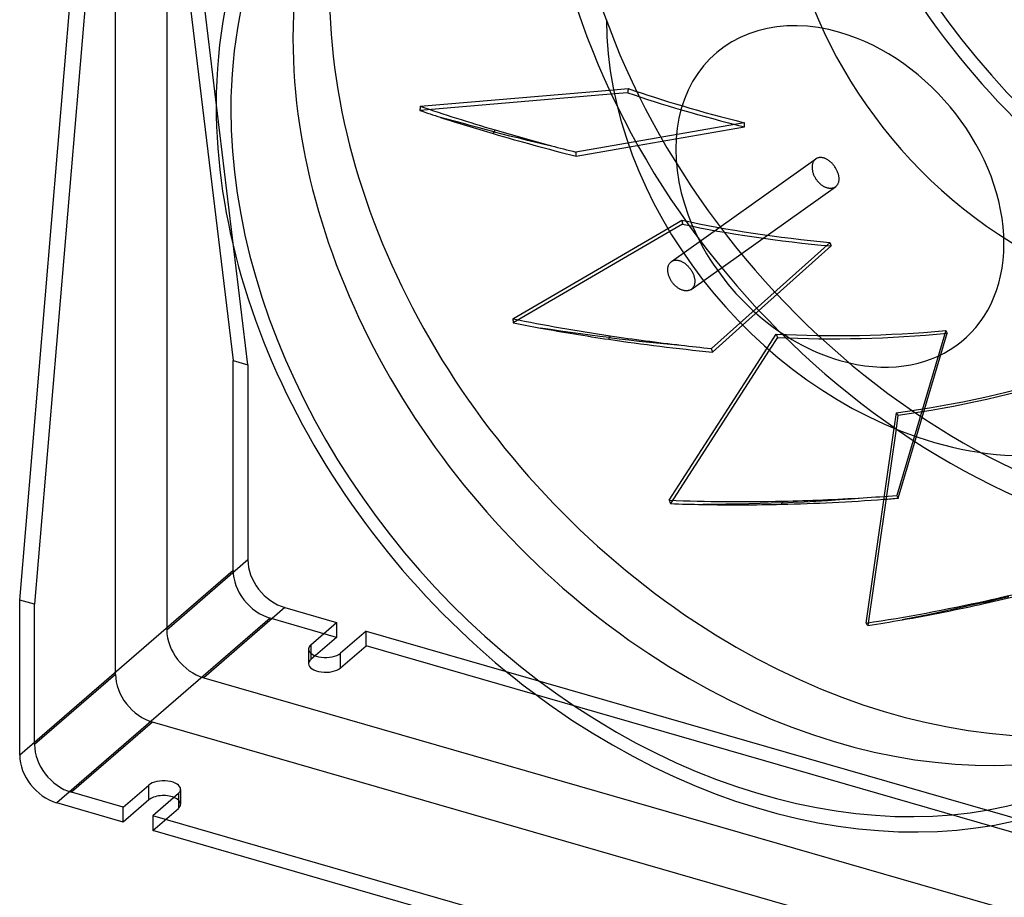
# Model space of a CAD drawing. Header units: millimetres. Extents: x -102 to 116, y -209 to 116.
# Tile 2 of 5: x -102 to 13, y -87 to 16. Entities that reach past the tile are written whole.
import ezdxf

# ---------------------------------------------------------------- set-up
doc = ezdxf.new("R2010")
doc.units = ezdxf.units.MM
doc.layers.add('MAIN-1', color=7, linetype='Continuous')
doc.layers.add('MAIN-2', color=7, linetype='Continuous')

msp = doc.modelspace()

# ---------------------------------------------------------------- linework, layer by layer
at = {"layer": 'MAIN-1'}
for p, q in [((-102.1, -52.51), (-91.87, 68.76)), ((-90.87, 59.59), (-100.37, -53.01)), ((-90.87, -61.24), (-90.87, 59.59)), ((-55.16, 5.37), (-32.52, 7.31)), ((-32.42, 6.83), (-55.22, 4.88)), ((-36.91, -0.49), (-30.66, 0.6)), ((-44.33, -19.54), (-26.16, -8.95)), ((-25.94, -9.32), (-44.27, -20.01)), ((-20.93, -23.45), (-17.39, -20.28)), ((-25.99, -40.82), (-14.53, -22.98)), ((-14.27, -23.21), (-25.83, -41.21)), ((-2.92, -55.22), (0.36, -32.37)), ((0.58, -32.46), (-2.72, -55.49)), ((-100.37, -53.01), (-102.1, -52.51)), ((-102.1, -70.7), (-102.1, -52.51)), ((-100.37, -69.46), (-100.37, -53.01)), ((-90.87, -61.24), (-100.37, -69.46)), ((-86.54, -66.82), (-96.04, -75.04)), ((55.57, -107.84), (-86.54, -66.82)), ((-89.98, -76.79), (-86.98, -74.2)), ((-86.98, -75.93), (-86.98, -74.2)), ((-89.98, -76.79), (-96.04, -75.04)), ((-86.98, -75.93), (-89.98, -78.53)), ((-83.51, -75.2), (-86.51, -77.79)), ((-89.98, -78.53), (-97.77, -76.28)), ((-89.98, -78.53), (-89.98, -76.79)), ((46.07, -116.07), (-86.51, -77.79)), ((-86.51, -77.79), (-86.51, -79.53)), ((44.57, -117.37), (-86.51, -79.53))]:
    msp.add_line(p, q, dxfattribs=at)
for centre, major_axis, ratio, start_param, end_param in [((-6, -5.2), (48.44, -55.94), 0.75, 0.713724, 3.141578), ((-15, -12.99), (-48.44, 55.94), 0.75, -2.427868, -0.000014), ((-15, -12.99), (47.14, -54.43), 0.75, 0.713724, 3.141578), ((-15, -12.99), (-48.44, 55.94), 0.75, -0.000014, 0.713724), ((-15, -12.99), (47.14, -54.43), 0.75, 3.141578, 3.855317), ((5.1, 4.42), (29.07, -33.56), 0.75, -2.427868, -0.857072), ((-6, -5.2), (-14.53, 16.78), 0.75, -0.857072, 2.284521), ((-6, -5.2), (-14.53, 16.78), 0.75, 2.284521, 5.426113), ((-15, -12.99), (-48.44, 55.94), 0.75, 0.713724, 3.141578), ((-15, -12.99), (47.14, -54.43), 0.75, -2.427868, -0.000014), ((7.89, 6.83), (-22.23, -86.71), 0.69092, -1.378862, -1.373258), ((10.89, 9.43), (93.28, -13.04), 0.200011, -2.33013, -2.294044), ((131.11, 24.43), (221.92, -5.84), 0.201181, -2.542294, -2.494199), ((10.89, 9.43), (93.28, -13.04), 0.200011, -2.206809, -2.080649), ((7.89, 6.83), (-7.69, -87.44), 0.60482, -1.211772, -1.206168), ((10.89, 9.43), (103.5, 0.87), 0.331368, -2.135591, -2.099505), ((103.01, 74.73), (216.55, 48.87), 0.402518, -2.38566, -2.337565), ((10.89, 9.43), (103.5, 0.87), 0.331368, -2.01227, -1.88611), ((5.1, 4.42), (29.07, -33.56), 0.75, -0.857072, -0.000014), ((7.89, 6.83), (4.74, -84.45), 0.512545, -1.000412, -0.994808), ((10.89, 9.43), (109.54, 16.6), 0.438068, -1.978134, -1.942048), ((60.9, 115.1), (198.71, 98.98), 0.609689, -2.276656, -2.22856), ((10.89, 9.43), (109.54, 16.6), 0.438068, -1.854813, -1.744097), ((10.89, 9.43), (110.44, 34.64), 0.520845, -1.731341, -1.65803), ((11.2, 139.4), (165.8, 147.63), 0.791154, -2.233411, -2.185316), ((7.89, 6.83), (16.14, -78.74), 0.419095, -0.753552, -0.747948), ((10.89, 9.43), (110.44, 34.64), 0.520845, -1.854661, -1.818576), ((-86.54, -62.49), (-3.27, 3.78), 0.75, 0.713724, 2.284521), ((-96.04, -70.71), (3.27, -3.78), 0.75, -2.427868, -0.857072), ((-97.77, -71.95), (3.27, -3.78), 0.75, -2.427868, -0.857072), ((-85.25, -74.7), (-2, 0), 0.5, 3.141499, 5.759587), ((-85.25, -74.7), (-2, 0), 0.5, 2.617994, 3.141499), ((-85.25, -76.43), (2, 0), 0.5, 0.912819, 2.617994)]:
    msp.add_ellipse(centre, major_axis=major_axis, ratio=ratio, start_param=start_param, end_param=end_param, dxfattribs=at)
at = {"layer": 'MAIN-2'}
for p, q in [((-87.6, 62.59), (-77.1, -24.45)), ((-75.37, -24.95), (-84.87, 53.8)), ((-84.87, 53.8), (-84.87, -56.04)), ((-32.52, 7.31), (-30.8, 7.45)), ((-30.87, 6.96), (-32.42, 6.83)), ((-51.91, 3.83), (-52.8, 4.07)), ((-51.01, 3.58), (-51.91, 3.83)), ((-50.1, 3.33), (-51.01, 3.58)), ((-49.19, 3.08), (-50.1, 3.33)), ((-48.28, 2.84), (-49.19, 3.08)), ((-47.39, 2.61), (-48.28, 2.84)), ((-46.51, 2.38), (-47.39, 2.61)), ((-46.56, 2.27), (-46.55, 2.31)), ((-46.55, 2.31), (-46.53, 2.34)), ((-46.53, 2.34), (-46.51, 2.38)), ((-46.49, 2.42), (-46.51, 2.38)), ((-46.51, 2.38), (-45.62, 2.15)), ((-46.47, 2.45), (-46.49, 2.42)), ((-46.45, 2.49), (-46.47, 2.45)), ((-46.43, 2.52), (-46.45, 2.49)), ((-46.41, 2.56), (-46.43, 2.52)), ((-46.4, 2.59), (-46.41, 2.56)), ((-17.22, 3.44), (-36.94, -0.01)), ((-30.66, 0.6), (-17.19, 2.96)), ((-46.62, 2.17), (-46.6, 2.2)), ((-46.6, 2.2), (-46.58, 2.24)), ((-46.58, 2.24), (-46.56, 2.27)), ((-45.62, 2.15), (-44.7, 1.92)), ((-44.7, 1.92), (-43.75, 1.69)), ((-43.75, 1.69), (-42.78, 1.45)), ((-42.78, 1.45), (-41.79, 1.21)), ((-41.79, 1.21), (-40.79, 0.98)), ((-40.79, 0.98), (-39.79, 0.74)), ((-25.73, -12.83), (-8.82, -0.8)), ((-9.09, -1.1), (-9.12, -1.16)), ((-9.05, -1.04), (-9.09, -1.1)), ((-9.01, -0.99), (-9.05, -1.04)), ((-8.97, -0.94), (-9.01, -0.99)), ((-8.93, -0.9), (-8.97, -0.94)), ((-8.89, -0.86), (-8.93, -0.9)), ((-8.88, -0.85), (-8.89, -0.86)), ((-8.87, -0.84), (-8.88, -0.85)), ((-8.85, -0.83), (-8.87, -0.84)), ((-8.84, -0.82), (-8.85, -0.83)), ((-8.83, -0.81), (-8.84, -0.82)), ((-8.82, -0.8), (-8.83, -0.81)), ((-8.77, -0.77), (-8.82, -0.8)), ((-8.72, -0.74), (-8.77, -0.77)), ((-8.66, -0.71), (-8.72, -0.74)), ((-8.6, -0.69), (-8.66, -0.71)), ((-8.54, -0.67), (-8.6, -0.69)), ((-8.48, -0.66), (-8.54, -0.67)), ((-8.41, -0.65), (-8.48, -0.66)), ((-8.34, -0.64), (-8.41, -0.65)), ((-8.27, -0.64), (-8.34, -0.64)), ((-8.2, -0.64), (-8.27, -0.64)), ((-8.13, -0.65), (-8.2, -0.64)), ((-8.06, -0.66), (-8.13, -0.65)), ((-7.99, -0.67), (-8.06, -0.66)), ((-7.92, -0.69), (-7.99, -0.67)), ((-7.85, -0.71), (-7.92, -0.69)), ((-7.78, -0.73), (-7.85, -0.71)), ((-7.71, -0.76), (-7.78, -0.73)), ((-7.64, -0.8), (-7.71, -0.76)), ((-7.56, -0.83), (-7.64, -0.8)), ((-7.49, -0.87), (-7.56, -0.83)), ((-7.41, -0.92), (-7.49, -0.87)), ((-7.34, -0.97), (-7.41, -0.92)), ((-7.27, -1.02), (-7.34, -0.97)), ((-7.2, -1.07), (-7.27, -1.02)), ((-7.12, -1.13), (-7.2, -1.07)), ((-7.06, -1.19), (-7.12, -1.13)), ((-9.24, -1.58), (-9.25, -1.66)), ((-9.25, -1.66), (-9.25, -1.73)), ((-9.25, -1.73), (-9.25, -1.81)), ((-9.25, -1.81), (-9.25, -1.89)), ((-9.25, -1.89), (-9.25, -1.97)), ((-9.25, -1.97), (-9.24, -2.05)), ((-9.23, -1.5), (-9.24, -1.58)), ((-9.24, -2.05), (-9.22, -2.14)), ((-9.21, -1.43), (-9.23, -1.5)), ((-9.22, -2.14), (-9.21, -2.22)), ((-9.2, -1.36), (-9.21, -1.43)), ((-9.21, -2.22), (-9.19, -2.31)), ((-9.17, -1.29), (-9.2, -1.36)), ((-9.19, -2.31), (-9.17, -2.39)), ((-9.15, -1.22), (-9.17, -1.29)), ((-9.12, -1.16), (-9.15, -1.22)), ((-6.99, -1.26), (-7.06, -1.19)), ((-6.92, -1.32), (-6.99, -1.26)), ((-6.86, -1.39), (-6.92, -1.32)), ((-6.79, -1.46), (-6.86, -1.39)), ((-6.74, -1.53), (-6.79, -1.46)), ((-6.68, -1.6), (-6.74, -1.53)), ((-6.62, -1.67), (-6.68, -1.6)), ((-6.57, -1.75), (-6.62, -1.67)), ((-6.52, -1.83), (-6.57, -1.75)), ((-6.47, -1.91), (-6.52, -1.83)), ((-6.42, -1.99), (-6.47, -1.91)), ((-6.38, -2.07), (-6.42, -1.99)), ((-6.34, -2.16), (-6.38, -2.07)), ((-6.3, -2.24), (-6.34, -2.16)), ((-6.26, -2.33), (-6.3, -2.24)), ((-9.17, -2.39), (-9.14, -2.48)), ((-9.14, -2.48), (-9.11, -2.57)), ((-9.11, -2.57), (-9.07, -2.66)), ((-9.07, -2.66), (-9.04, -2.74)), ((-9.04, -2.74), (-9, -2.83)), ((-9, -2.83), (-8.95, -2.91)), ((-8.95, -2.91), (-8.91, -3)), ((-8.91, -3), (-8.86, -3.08)), ((-8.86, -3.08), (-8.81, -3.16)), ((-8.81, -3.16), (-8.75, -3.23)), ((-8.75, -3.23), (-8.7, -3.31)), ((-8.7, -3.31), (-8.64, -3.38)), ((-8.64, -3.38), (-8.58, -3.45)), ((-8.58, -3.45), (-8.52, -3.52)), ((-6.23, -2.42), (-6.26, -2.33)), ((-6.2, -2.5), (-6.23, -2.42)), ((-6.17, -2.59), (-6.2, -2.5)), ((-6.15, -2.67), (-6.17, -2.59)), ((-6.13, -2.75), (-6.15, -2.67)), ((-6.14, -3.52), (-6.12, -3.45)), ((-6.12, -2.84), (-6.13, -2.75)), ((-6.11, -2.91), (-6.12, -2.84)), ((-6.12, -3.45), (-6.11, -3.37)), ((-6.1, -2.99), (-6.11, -2.91)), ((-6.11, -3.37), (-6.1, -3.3)), ((-6.09, -3.07), (-6.1, -2.99)), ((-6.1, -3.3), (-6.09, -3.22)), ((-6.09, -3.15), (-6.09, -3.07)), ((-6.09, -3.22), (-6.09, -3.15)), ((-23.41, -16.09), (-6.5, -4.06)), ((-8.52, -3.52), (-8.46, -3.58)), ((-8.46, -3.58), (-8.39, -3.65)), ((-8.39, -3.65), (-8.32, -3.71)), ((-8.32, -3.71), (-8.25, -3.77)), ((-8.25, -3.77), (-8.18, -3.83)), ((-8.18, -3.83), (-8.1, -3.88)), ((-8.1, -3.88), (-8.03, -3.93)), ((-8.03, -3.93), (-7.95, -3.98)), ((-7.95, -3.98), (-7.88, -4.02)), ((-7.88, -4.02), (-7.8, -4.06)), ((-7.8, -4.06), (-7.72, -4.1)), ((-7.72, -4.1), (-7.65, -4.13)), ((-7.65, -4.13), (-7.57, -4.15)), ((-7.57, -4.15), (-7.5, -4.18)), ((-7.5, -4.18), (-7.43, -4.2)), ((-7.43, -4.2), (-7.35, -4.21)), ((-7.35, -4.21), (-7.28, -4.22)), ((-7.28, -4.22), (-7.21, -4.23)), ((-7.21, -4.23), (-7.13, -4.24)), ((-7.13, -4.24), (-7.06, -4.24)), ((-7.06, -4.24), (-6.99, -4.23)), ((-6.99, -4.23), (-6.92, -4.23)), ((-6.92, -4.23), (-6.85, -4.21)), ((-6.85, -4.21), (-6.79, -4.2)), ((-6.79, -4.2), (-6.73, -4.18)), ((-6.73, -4.18), (-6.67, -4.16)), ((-6.67, -4.16), (-6.61, -4.13)), ((-6.61, -4.13), (-6.55, -4.1)), ((-6.55, -4.1), (-6.5, -4.06)), ((-6.5, -4.06), (-6.49, -4.05)), ((-6.49, -4.05), (-6.48, -4.05)), ((-6.48, -4.05), (-6.47, -4.04)), ((-6.47, -4.04), (-6.46, -4.03)), ((-6.46, -4.03), (-6.45, -4.02)), ((-6.45, -4.02), (-6.44, -4.01)), ((-6.44, -4.01), (-6.39, -3.97)), ((-6.39, -3.97), (-6.35, -3.93)), ((-6.35, -3.93), (-6.31, -3.88)), ((-6.31, -3.88), (-6.27, -3.82)), ((-6.27, -3.82), (-6.24, -3.77)), ((-6.24, -3.77), (-6.21, -3.71)), ((-6.21, -3.71), (-6.18, -3.65)), ((-6.18, -3.65), (-6.16, -3.58)), ((-6.16, -3.58), (-6.14, -3.52)), ((-26.16, -8.95), (-24.5, -7.98)), ((-24.44, -8.45), (-25.94, -9.32)), ((-7.15, -10.59), (-21.06, -23.02)), ((-17.39, -20.28), (-7.02, -11.01)), ((-25.45, -12.7), (-25.39, -12.69)), ((-25.39, -12.69), (-25.32, -12.67)), ((-25.32, -12.67), (-25.25, -12.67)), ((-25.25, -12.67), (-25.18, -12.67)), ((-25.18, -12.67), (-25.11, -12.67)), ((-25.11, -12.67), (-25.04, -12.67)), ((-25.04, -12.67), (-24.97, -12.68)), ((-24.97, -12.68), (-24.9, -12.7)), ((-26.16, -13.68), (-26.15, -13.61)), ((-26.16, -13.76), (-26.16, -13.68)), ((-26.16, -13.84), (-26.16, -13.76)), ((-26.16, -13.92), (-26.16, -13.84)), ((-26.15, -13.61), (-26.14, -13.53)), ((-26.14, -13.53), (-26.12, -13.46)), ((-26.12, -13.46), (-26.11, -13.39)), ((-26.11, -13.39), (-26.08, -13.32)), ((-26.08, -13.32), (-26.06, -13.25)), ((-26.06, -13.25), (-26.03, -13.19)), ((-26.03, -13.19), (-26, -13.13)), ((-26, -13.13), (-25.96, -13.07)), ((-25.96, -13.07), (-25.93, -13.02)), ((-25.93, -13.02), (-25.89, -12.97)), ((-25.89, -12.97), (-25.84, -12.93)), ((-25.84, -12.93), (-25.8, -12.88)), ((-25.8, -12.88), (-25.79, -12.88)), ((-25.79, -12.88), (-25.78, -12.87)), ((-25.78, -12.87), (-25.77, -12.86)), ((-25.77, -12.86), (-25.76, -12.85)), ((-25.76, -12.85), (-25.74, -12.84)), ((-25.74, -12.84), (-25.73, -12.83)), ((-25.73, -12.83), (-25.68, -12.8)), ((-25.68, -12.8), (-25.63, -12.77)), ((-25.63, -12.77), (-25.57, -12.74)), ((-25.57, -12.74), (-25.51, -12.72)), ((-25.51, -12.72), (-25.45, -12.7)), ((-24.9, -12.7), (-24.83, -12.71)), ((-24.83, -12.71), (-24.76, -12.74)), ((-24.76, -12.74), (-24.69, -12.76)), ((-24.69, -12.76), (-24.61, -12.79)), ((-24.61, -12.79), (-24.54, -12.82)), ((-24.54, -12.82), (-24.47, -12.86)), ((-24.47, -12.86), (-24.39, -12.9)), ((-24.39, -12.9), (-24.32, -12.94)), ((-24.32, -12.94), (-24.24, -12.99)), ((-24.24, -12.99), (-24.17, -13.04)), ((-24.17, -13.04), (-24.1, -13.1)), ((-24.1, -13.1), (-24.03, -13.15)), ((-24.03, -13.15), (-23.96, -13.21)), ((-23.96, -13.21), (-23.89, -13.28)), ((-23.89, -13.28), (-23.82, -13.34)), ((-23.82, -13.34), (-23.76, -13.41)), ((-23.76, -13.41), (-23.7, -13.48)), ((-23.7, -13.48), (-23.64, -13.55)), ((-23.64, -13.55), (-23.58, -13.62)), ((-23.58, -13.62), (-23.53, -13.7)), ((-23.53, -13.7), (-23.47, -13.77)), ((-23.47, -13.77), (-23.42, -13.85)), ((-26.15, -14), (-26.16, -13.92)), ((-26.14, -14.08), (-26.15, -14)), ((-26.13, -14.16), (-26.14, -14.08)), ((-26.11, -14.25), (-26.13, -14.16)), ((-26.09, -14.33), (-26.11, -14.25)), ((-26.07, -14.42), (-26.09, -14.33)), ((-26.04, -14.51), (-26.07, -14.42)), ((-26.01, -14.59), (-26.04, -14.51)), ((-25.98, -14.68), (-26.01, -14.59)), ((-25.94, -14.77), (-25.98, -14.68)), ((-25.9, -14.85), (-25.94, -14.77)), ((-25.86, -14.94), (-25.9, -14.85)), ((-25.81, -15.02), (-25.86, -14.94)), ((-23.42, -13.85), (-23.37, -13.93)), ((-23.37, -13.93), (-23.32, -14.01)), ((-23.32, -14.01), (-23.28, -14.1)), ((-23.28, -14.1), (-23.24, -14.18)), ((-23.24, -14.18), (-23.2, -14.27)), ((-23.2, -14.27), (-23.16, -14.35)), ((-23.16, -14.35), (-23.13, -14.44)), ((-23.13, -14.44), (-23.1, -14.53)), ((-23.1, -14.53), (-23.08, -14.61)), ((-23.08, -14.61), (-23.06, -14.7)), ((-23.06, -14.7), (-23.04, -14.78)), ((-23.04, -14.78), (-23.02, -14.86)), ((-23.02, -14.86), (-23.01, -14.94)), ((-23.01, -14.94), (-23.01, -15.02)), ((-25.76, -15.1), (-25.81, -15.02)), ((-25.71, -15.18), (-25.76, -15.1)), ((-25.66, -15.25), (-25.71, -15.18)), ((-25.6, -15.33), (-25.66, -15.25)), ((-25.54, -15.4), (-25.6, -15.33)), ((-25.48, -15.47), (-25.54, -15.4)), ((-25.42, -15.54), (-25.48, -15.47)), ((-25.36, -15.61), (-25.42, -15.54)), ((-25.29, -15.67), (-25.36, -15.61)), ((-25.22, -15.73), (-25.29, -15.67)), ((-25.15, -15.79), (-25.22, -15.73)), ((-25.08, -15.85), (-25.15, -15.79)), ((-25.01, -15.91), (-25.08, -15.85)), ((-24.93, -15.96), (-25.01, -15.91)), ((-24.86, -16), (-24.93, -15.96)), ((-24.78, -16.05), (-24.86, -16)), ((-24.7, -16.09), (-24.78, -16.05)), ((-24.63, -16.12), (-24.7, -16.09)), ((-24.55, -16.15), (-24.63, -16.12)), ((-24.48, -16.18), (-24.55, -16.15)), ((-23.47, -16.13), (-23.52, -16.16)), ((-23.41, -16.09), (-23.47, -16.13)), ((-23.4, -16.08), (-23.41, -16.09)), ((-23.39, -16.08), (-23.4, -16.08)), ((-23.38, -16.07), (-23.39, -16.08)), ((-23.37, -16.06), (-23.38, -16.07)), ((-23.36, -16.05), (-23.37, -16.06)), ((-23.35, -16.04), (-23.36, -16.05)), ((-23.3, -16), (-23.35, -16.04)), ((-23.26, -15.96), (-23.3, -16)), ((-23.22, -15.91), (-23.26, -15.96)), ((-23.19, -15.85), (-23.22, -15.91)), ((-23.15, -15.8), (-23.19, -15.85)), ((-23.12, -15.74), (-23.15, -15.8)), ((-23.09, -15.68), (-23.12, -15.74)), ((-23.07, -15.61), (-23.09, -15.68)), ((-23.05, -15.54), (-23.07, -15.61)), ((-23.03, -15.47), (-23.05, -15.54)), ((-23.02, -15.4), (-23.03, -15.47)), ((-23.01, -15.33), (-23.02, -15.4)), ((-23.01, -15.02), (-23, -15.1)), ((-23, -15.25), (-23.01, -15.33)), ((-23, -15.1), (-23, -15.17)), ((-23, -15.17), (-23, -15.25)), ((-24.41, -16.2), (-24.48, -16.18)), ((-24.33, -16.22), (-24.41, -16.2)), ((-24.26, -16.24), (-24.33, -16.22)), ((-24.19, -16.25), (-24.26, -16.24)), ((-24.12, -16.26), (-24.19, -16.25)), ((-24.04, -16.27), (-24.12, -16.26)), ((-23.97, -16.27), (-24.04, -16.27)), ((-23.9, -16.26), (-23.97, -16.27)), ((-23.83, -16.26), (-23.9, -16.26)), ((-23.77, -16.24), (-23.83, -16.26)), ((-23.7, -16.23), (-23.77, -16.24)), ((-23.64, -16.21), (-23.7, -16.23)), ((-23.58, -16.18), (-23.64, -16.21)), ((-23.52, -16.16), (-23.58, -16.18)), ((-39.91, -20.8), (-41.07, -20.63)), ((-38.75, -20.98), (-39.91, -20.8)), ((-37.57, -21.14), (-38.75, -20.98)), ((-36.4, -21.31), (-37.57, -21.14)), ((-35.25, -21.46), (-36.4, -21.31)), ((-34.11, -21.61), (-35.25, -21.46)), ((-32.99, -21.75), (-34.11, -21.61)), ((-33.07, -21.95), (-33.06, -21.92)), ((-33.06, -21.92), (-33.05, -21.89)), ((-33.05, -21.89), (-33.03, -21.85)), ((-33.03, -21.85), (-33.02, -21.82)), ((-33.02, -21.82), (-33.01, -21.79)), ((-33.01, -21.79), (-32.99, -21.75)), ((-32.98, -21.71), (-32.99, -21.75)), ((-32.99, -21.75), (-31.87, -21.89)), ((-32.96, -21.68), (-32.98, -21.71)), ((-32.95, -21.65), (-32.96, -21.68)), ((-32.94, -21.61), (-32.95, -21.65)), ((-32.92, -21.58), (-32.94, -21.61)), ((-32.91, -21.55), (-32.92, -21.58)), ((-31.87, -21.89), (-30.71, -22.02)), ((-14.53, -22.98), (-13.47, -21.33)), ((-13.32, -21.73), (-14.27, -23.21)), ((6.4, -20.93), (0.66, -40.25)), ((0.85, -40.57), (6.59, -21.24)), ((-30.71, -22.02), (-29.52, -22.15)), ((-29.52, -22.15), (-28.3, -22.28)), ((-28.3, -22.28), (-27.07, -22.41)), ((-27.07, -22.41), (-25.83, -22.53)), ((-25.83, -22.53), (-24.59, -22.64)), ((-77.1, -49.05), (-77.1, -24.45)), ((-77.1, -24.45), (-75.37, -24.95)), ((-75.37, -24.95), (-75.37, -47.81)), ((0.36, -32.37), (0.62, -30.57)), ((0.81, -30.85), (0.58, -32.46)), ((-20.73, -41.3), (-22.07, -41.31)), ((-19.38, -41.29), (-20.73, -41.3)), ((-18.02, -41.27), (-19.38, -41.29)), ((-16.67, -41.24), (-18.02, -41.27)), ((-15.34, -41.2), (-16.67, -41.24)), ((-14.03, -41.16), (-15.34, -41.2)), ((-12.76, -41.11), (-14.03, -41.16)), ((-12.83, -41.29), (-12.82, -41.26)), ((-12.82, -41.26), (-12.8, -41.23)), ((-12.8, -41.23), (-12.79, -41.2)), ((-12.79, -41.2), (-12.78, -41.17)), ((-12.78, -41.17), (-12.77, -41.14)), ((-12.77, -41.14), (-12.76, -41.11)), ((-12.76, -41.11), (-11.49, -41.05)), ((-12.75, -41.07), (-12.76, -41.11)), ((-12.74, -41.05), (-12.75, -41.07)), ((-12.73, -41.02), (-12.74, -41.05)), ((-12.72, -40.99), (-12.73, -41.02)), ((-12.71, -40.96), (-12.72, -40.99)), ((-12.7, -40.93), (-12.71, -40.96)), ((-11.49, -41.05), (-10.17, -40.99)), ((-10.17, -40.99), (-8.82, -40.91)), ((-8.82, -40.91), (-7.45, -40.83)), ((-7.45, -40.83), (-6.06, -40.74)), ((-6.06, -40.74), (-4.66, -40.64)), ((-4.66, -40.64), (-3.27, -40.53)), ((-75.37, -47.81), (-84.87, -56.04)), ((-77.1, -49.05), (-102.1, -70.7)), ((9.77, -53.05), (8.4, -53.36)), ((11.1, -52.74), (9.77, -53.05)), ((11.04, -52.89), (11.05, -52.87)), ((11.05, -52.87), (11.06, -52.84)), ((11.06, -52.84), (11.07, -52.82)), ((11.07, -52.82), (11.08, -52.79)), ((11.08, -52.79), (11.09, -52.77)), ((11.09, -52.77), (11.1, -52.74)), ((11.1, -52.74), (12.43, -52.42)), ((11.11, -52.71), (11.1, -52.74)), ((11.12, -52.69), (11.11, -52.71)), ((11.13, -52.67), (11.12, -52.69)), ((11.14, -52.64), (11.13, -52.67)), ((11.15, -52.62), (11.14, -52.64)), ((11.16, -52.59), (11.15, -52.62)), ((12.43, -52.42), (13.8, -52.09)), ((-71.04, -53.39), (-80.54, -61.62)), ((-71.04, -53.39), (-64.98, -55.14)), ((5.58, -53.97), (4.15, -54.27)), ((7, -53.67), (5.58, -53.97)), ((8.4, -53.36), (7, -53.67)), ((-72.77, -54.63), (-97.77, -76.28)), ((-64.98, -56.88), (-72.77, -54.63)), ((-67.98, -57.74), (-64.98, -55.14)), ((-64.98, -55.14), (-64.98, -56.88)), ((2.72, -54.56), (1.29, -54.83)), ((4.15, -54.27), (2.72, -54.56)), ((-61.51, -56.14), (-64.51, -58.74)), ((-61.51, -56.14), (80.51, -97.14)), ((-61.51, -57.88), (-61.51, -56.14)), ((-64.98, -56.88), (-67.98, -59.47)), ((-68.25, -58.24), (-68.25, -59.97)), ((-67.98, -57.74), (-67.98, -59.47)), ((-64.51, -60.47), (-61.51, -57.88)), ((-64.51, -60.47), (-64.51, -58.74)), ((80.51, -98.88), (-61.51, -57.88)), ((-80.54, -61.62), (80.54, -108.12)), ((-83.25, -74.7), (-83.25, -76.43)), ((-83.51, -75.2), (-83.51, -76.93)), ((-86.51, -79.53), (-83.51, -76.93))]:
    msp.add_line(p, q, dxfattribs=at)
for centre, major_axis, ratio, start_param, end_param in [((0, 0), (-49.75, 57.45), 0.75, -2.427868, -0.000014), ((26, 22.52), (29.07, -33.56), 0.75, 0.713724, 3.141578), ((52, 45.03), (48.44, -55.94), 0.75, -2.427868, -0.000014), ((52, 45.03), (-47.14, 54.43), 0.75, 0.713724, 3.141578), ((-6, -5.2), (48.44, -55.94), 0.75, 3.141578, 3.855317), ((5.1, 4.42), (29.07, -33.56), 0.75, 0.713724, 2.284521), ((25, 21.65), (49.75, -57.45), 0.75, -2.427868, -0.857072), ((26, 22.52), (48.44, -55.94), 0.75, -2.427868, -0.857072), ((26, 22.52), (29.07, -33.56), 0.75, -2.427868, -0.000014), ((0, 0), (-49.75, 57.45), 0.75, 0.713724, 3.141578), ((-6, -5.2), (48.44, -55.94), 0.75, -2.427868, -0.000014), ((7.89, 6.83), (-13.71, -53.47), 0.69092, -1.406952, -1.397851), ((10.89, 9.43), (57.52, -8.04), 0.200011, -2.354722, -2.05256), ((11.31, 9.8), (57.52, -8.04), 0.200011, -2.363823, -2.061661), ((11.31, 9.8), (93.28, -13.04), 0.200011, -2.335734, -2.209574), ((131.12, 24.92), (-221.92, 5.84), 0.201181, 0.648968, 0.697063), ((14.31, 12.4), (-3.17, -53.72), 0.587135, -1.368832, -1.359731), ((11.31, 9.8), (93.28, -13.04), 0.200011, -2.122339, -2.086253), ((14.31, 12.4), (-5.14, -87.11), 0.587135, -1.393424, -1.38782), ((11.31, 9.8), (63.83, 0.54), 0.331368, -2.169284, -1.867122), ((7.89, 6.83), (-4.74, -53.92), 0.60482, -1.239861, -1.23076), ((10.89, 9.43), (63.83, 0.54), 0.331368, -2.160183, -1.858021), ((14.31, 12.4), (4.33, -51.51), 0.4942, -1.150229, -1.141128), ((11.31, 9.8), (103.5, 0.87), 0.331368, -2.141195, -2.015035), ((102.91, 75.18), (-216.55, -48.87), 0.402518, 0.805602, 0.853697), ((11.31, 9.8), (67.55, 10.24), 0.438068, -2.011827, -1.709665), ((7.89, 6.83), (2.93, -52.08), 0.512545, -1.028501, -1.0194), ((10.89, 9.43), (67.55, 10.24), 0.438068, -2.002726, -1.700564), ((14.31, 12.4), (11.29, -47.71), 0.401336, -0.896601, -0.8875), ((11.31, 9.8), (103.5, 0.87), 0.331368, -1.9278, -1.891714), ((14.31, 12.4), (7.03, -83.53), 0.4942, -1.174821, -1.169217), ((11.31, 9.8), (68.1, 21.36), 0.520845, -1.888355, -1.586192), ((10.89, 9.43), (68.1, 21.36), 0.520845, -1.879254, -1.577091), ((7.89, 6.83), (9.95, -48.55), 0.419095, -0.781642, -0.772541), ((11.31, 9.8), (109.54, 16.6), 0.438068, -1.770343, -1.734257), ((14.31, 12.4), (18.31, -77.37), 0.401336, -0.921193, -0.915589), ((11.31, 9.8), (109.54, 16.6), 0.438068, -1.983738, -1.857578), ((60.72, 115.46), (-198.71, -98.98), 0.609689, 0.914607, 0.962702), ((10.89, 9.43), (109.54, 16.6), 0.438068, -1.744097, -1.728653), ((-71.04, -49.06), (-3.27, 3.78), 0.75, 0.713724, 2.284521), ((-72.77, -50.3), (-3.27, 3.78), 0.75, 0.713724, 2.284521), ((11, 139.63), (-165.8, -147.63), 0.791154, 0.957852, 1.005947), ((11.31, 9.8), (110.44, 34.64), 0.520845, -1.860265, -1.734105), ((-80.54, -57.29), (3.27, -3.78), 0.75, -2.427868, -0.857072), ((-66.25, -58.24), (-2, 0), 0.5, -0.523599, -0.000094), ((-66.25, -58.24), (-2, 0), 0.5, -0.000094, 2.617994), ((-66.25, -59.97), (2, 0), 0.5, 2.617994, 3.141499), ((-66.25, -59.97), (2, 0), 0.5, 3.141499, 5.759587), ((-85.25, -76.43), (2, 0), 0.5, -0.000094, 0.912819), ((-85.25, -76.43), (2, 0), 0.5, -0.523599, -0.000094)]:
    msp.add_ellipse(centre, major_axis=major_axis, ratio=ratio, start_param=start_param, end_param=end_param, dxfattribs=at)

doc.saveas('drawing.dxf')
